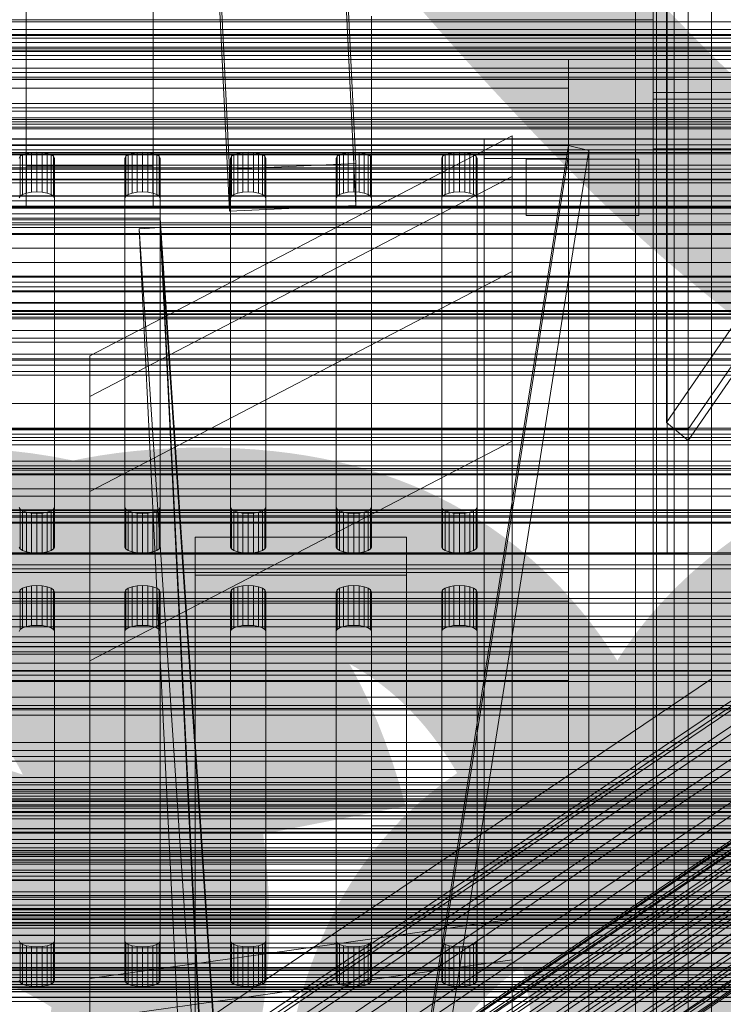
# Model space of a CAD drawing. Header units: millimetres. Extents: x -2233 to 61924, y -68080 to 6847.
# Tile 83 of 256: x 130 to 230, y -35025 to -34886. Entities that reach past the tile are written whole.
import ezdxf

# ---------------------------------------------------------------- set-up
doc = ezdxf.new("R2010")
doc.units = ezdxf.units.MM
for name, color, linetype, lineweight in [('COTAS_O', 1, 'Continuous', 0), ('COTAS_P', 1, 'Continuous', 0), ('frontal_bajante_movil', 7, 'Continuous', 0), ('frontal_briquetadora', 7, 'Continuous', 0), ('frontal_C01', 7, 'Continuous', 0), ('frontal_C02', 7, 'Continuous', 0), ('frontal_C03', 7, 'Continuous', 0), ('frontal_C05', 7, 'Continuous', 0), ('frontal_mezcladora', 7, 'Continuous', 0), ('frontal_mix-C02', 7, 'Continuous', 0), ('frontal_secador', 7, 'Continuous', 0), ('frontal_tolva-C01', 7, 'Continuous', 0)]:
    doc.layers.add(name, color=color, linetype=linetype, lineweight=lineweight)
doc.dimstyles.new('R19_100', dxfattribs={"dimtxt": 250, "dimasz": 150, "dimexe": 150, "dimexo": 80, "dimgap": 100, "dimtad": 1, "dimtih": 1, "dimtoh": 1, "dimdsep": 46, "dimcen": 0.09, "dimadec": 0, "dimazin": 0, "dimtfac": 1, "dimtdec": 4, "dimtofl": 0, "dimtmove": 0, "dimatfit": 3, "dimfxl": 1, "dimtolj": 1, "dimtzin": 0, "dimarcsym": 0})

# ---------------------------------------------------------------- blocks, each defined once
blk = doc.blocks.new('DIM_R27_48')
at = {"layer": 'COTAS_P'}
for p, q in [((-1750, -34600), (-1600, -34555)), ((2600, -34600), (2450, -34555)), ((-1750, -35500), (-1750, -34600)), ((-1750, -34600), (2600, -34600)), ((-1750, -34600), (-1600, -34645)), ((2600, -34600), (2450, -34645)), ((2600, -35500), (2600, -34600))]:
    blk.add_line(p, q, dxfattribs=at)
blk.add_text('4350 P', height=250, dxfattribs=at).set_placement((425, -34500))
blk = doc.blocks.new('DIM_R27_50')
at = {"layer": 'COTAS_P'}
for p, q in [((1705.78, -34504.95), (1551.9, -34475.9)), ((-194.22, -34704.95), (1705.78, -34504.95)), ((1705.78, -34504.95), (1561.32, -34565.4)), ((1800, -35400), (1705.78, -34504.95)), ((-194.22, -34704.95), (-49.75, -34644.49)), ((-100, -35600), (-194.22, -34704.95)), ((-194.22, -34704.95), (-40.33, -34734))]:
    blk.add_line(p, q, dxfattribs=at)
blk.add_text('1910.5 P', height=250, rotation=6.009, dxfattribs=at).set_placement((745.32, -34505.49))
blk = doc.blocks.new('DIM_R27_56')
at = {"layer": 'COTAS_O'}
for p, q in [((-650, -34200), (-500, -34155)), ((650, -34200), (500, -34155)), ((-650, -34900), (-650, -34200)), ((-650, -34200), (650, -34200)), ((-650, -34200), (-500, -34245)), ((650, -34200), (500, -34245)), ((650, -34900), (650, -34200))]:
    blk.add_line(p, q, dxfattribs=at)
blk.add_text('1300 O', height=250, dxfattribs=at).set_placement((0, -34100))
blk = doc.blocks.new('DIM_R27_58')
at = {"layer": 'COTAS_O'}
for p, q in [((-1480, -35300), (-1330, -35255)), ((490, -35300), (340, -35255)), ((-1480, -36000), (-1480, -35300)), ((-1480, -35300), (490, -35300)), ((-1480, -35300), (-1330, -35345)), ((490, -35300), (340, -35345)), ((490, -36000), (490, -35300))]:
    blk.add_line(p, q, dxfattribs=at)
blk.add_text('1970 O', height=250, dxfattribs=at).set_placement((-495, -35200))
blk = doc.blocks.new('DIM_R27_60')
at = {"layer": 'COTAS_O'}
for p, q in [((-1400, -35300), (-1250, -35255)), ((1400, -35300), (1250, -35255)), ((-1400, -36000), (-1400, -35300)), ((-1400, -35300), (1400, -35300)), ((-1400, -35300), (-1250, -35345)), ((1400, -35300), (1250, -35345)), ((1400, -36000), (1400, -35300))]:
    blk.add_line(p, q, dxfattribs=at)
blk.add_text('2800 O', height=250, dxfattribs=at).set_placement((0, -35200))
blk = doc.blocks.new('DIM_R27_61')
at = {"layer": 'COTAS_P'}
for p, q in [((-305, -34680), (395, -34680)), ((395, -34680), (350, -34830)), ((395, -36000), (395, -34680)), ((395, -34680), (440, -34830)), ((395, -36000), (350, -35850)), ((395, -36000), (440, -35850)), ((-305, -36000), (395, -36000))]:
    blk.add_line(p, q, dxfattribs=at)
blk.add_text('1320 P', height=250, rotation=90, dxfattribs=at).set_placement((295, -35340))
blk = doc.blocks.new('DIM_R27_62')
at = {"layer": 'COTAS_P'}
for p, q in [((-305, -35300), (-155, -35255)), ((345, -35300), (195, -35255)), ((-305, -36000), (-305, -35300)), ((-305, -35300), (345, -35300)), ((-305, -35300), (-155, -35345)), ((345, -35300), (195, -35345)), ((345, -36000), (345, -35300))]:
    blk.add_line(p, q, dxfattribs=at)
blk.add_text('650 P', height=250, dxfattribs=at).set_placement((20, -35200))

msp = doc.modelspace()

# ---------------------------------------------------------------- linework, layer by layer
at = {"layer": 'frontal_bajante_movil'}
for p, q in [((220, -34680), (220, -35227.232)), ((223, -35227.232), (223, -34680)), ((223, -34682.819), (223, -35230.051)), ((225, -35355.689), (225, -34808.457)), ((220, -35356.81), (220, -34809.578)), ((223, -34809.578), (223, -35356.81)), ((220, -34810.919), (220, -34885.505)), ((220, -34891.143), (220, -34816.557)), ((223, -34816.557), (223, -34891.143)), ((223, -34893.962), (223, -34819.376)), ((225, -34846.045), (225, -35393.277)), ((220, -34881.262), (220, -34895.821)), ((220, -34903.821), (220, -34881.262)), ((220, -34885.505), (-180, -34885.505)), ((220, -34885.505), (220, -34891.143)), ((220, -35159.121), (220, -34885.505)), ((223, -34891.143), (-183, -34891.143)), ((-180, -34891.143), (220, -34891.143)), ((-168, -34891.143), (208, -34891.143)), ((208, -34891.143), (220, -34891.143)), ((208, -35164.759), (208, -34891.143)), ((208, -34902.42), (208, -34891.143)), ((208, -34891.143), (208, -34895.247)), ((220, -34891.143), (220, -35164.759)), ((220, -34891.143), (220, -34902.42)), ((220, -34891.143), (255, -34891.143)), ((220, -34896.781), (220, -34891.143)), ((223, -34891.143), (223, -34893.962)), ((-183, -34893.962), (223, -34893.962)), ((208, -34895.247), (-168, -34895.247)), ((208, -34895.247), (208, -34906.524)), ((220, -34895.821), (220, -34903.821)), ((220, -34895.821), (260, -34895.821)), ((220, -34896.781), (220, -35170.397)), ((255, -34896.781), (220, -34896.781)), ((208, -34902.42), (-168, -34902.42)), ((196, -34902.42), (208, -34902.42)), ((196, -35176.036), (196, -34902.42)), ((196, -34905.239), (196, -34902.42)), ((208, -34902.42), (208, -35176.036)), ((220, -34902.42), (208, -34902.42)), ((208, -34906.524), (208, -34902.42)), ((208, -34902.42), (208, -34905.239)), ((220, -35176.036), (220, -34902.42)), ((-168, -34903.359), (208, -34903.359)), ((120, -35460), (208, -34903.359)), ((210.897, -34904.091), (122.897, -35460.731)), ((208, -34903.359), (208, -35176.975)), ((208, -34903.359), (210.897, -34904.091)), ((208, -34904.675), (208, -34903.359)), ((210.897, -35177.707), (210.897, -34904.091)), ((220, -34903.821), (260, -34903.821)), ((220, -35775), (220, -34903.821)), ((208, -34904.675), (-168, -34904.675)), ((120, -35461.315), (208, -34904.675)), ((130, -34905.171), (130.122, -34904.907)), ((130.122, -34904.907), (130.477, -34904.669)), ((130.122, -34910.545), (130.122, -34904.907)), ((130.477, -34904.669), (131.031, -34904.479)), ((130.477, -34910.307), (130.477, -34904.669)), ((131.031, -34904.479), (131.727, -34904.358)), ((131.031, -34910.118), (131.031, -34904.479)), ((131.727, -34904.358), (132.5, -34904.316)), ((131.727, -34909.996), (131.727, -34904.358)), ((132.5, -34904.316), (133.273, -34904.358)), ((132.5, -34909.954), (132.5, -34904.316)), ((133.273, -34904.358), (133.969, -34904.479)), ((133.273, -34909.996), (133.273, -34904.358)), ((133.969, -34904.479), (134.523, -34904.669)), ((133.969, -34910.118), (133.969, -34904.479)), ((134.523, -34904.669), (134.878, -34904.907)), ((134.523, -34910.307), (134.523, -34904.669)), ((134.878, -34904.907), (135, -34905.171)), ((134.878, -34910.545), (134.878, -34904.907)), ((135, -34905.171), (135, -34954.764)), ((135, -34910.809), (135, -34905.171)), ((145, -34905.171), (145.122, -34904.907)), ((145, -34954.764), (145, -34905.171)), ((145, -34905.171), (145, -34910.809)), ((145.122, -34904.907), (145.477, -34904.669)), ((145.122, -34910.545), (145.122, -34904.907)), ((145.477, -34904.669), (146.031, -34904.479)), ((145.477, -34910.307), (145.477, -34904.669)), ((146.031, -34904.479), (146.727, -34904.358)), ((146.031, -34910.118), (146.031, -34904.479)), ((146.727, -34904.358), (147.5, -34904.316)), ((146.727, -34909.996), (146.727, -34904.358)), ((147.5, -34904.316), (148.273, -34904.358)), ((147.5, -34909.954), (147.5, -34904.316)), ((148.273, -34904.358), (148.969, -34904.479)), ((148.273, -34909.996), (148.273, -34904.358)), ((148.969, -34904.479), (149.523, -34904.669)), ((148.969, -34910.118), (148.969, -34904.479)), ((149.523, -34904.669), (149.878, -34904.907)), ((149.523, -34910.307), (149.523, -34904.669)), ((149.878, -34904.907), (150, -34905.171)), ((149.878, -34910.545), (149.878, -34904.907)), ((150, -34905.171), (150, -34954.764)), ((150, -34910.809), (150, -34905.171)), ((160, -34905.171), (160.122, -34904.907)), ((160, -34954.764), (160, -34905.171)), ((160, -34905.171), (160, -34910.809)), ((160.122, -34904.907), (160.477, -34904.669)), ((160.122, -34910.545), (160.122, -34904.907)), ((160.477, -34904.669), (161.031, -34904.479)), ((160.477, -34910.307), (160.477, -34904.669)), ((161.031, -34904.479), (161.727, -34904.358)), ((161.031, -34910.118), (161.031, -34904.479)), ((161.727, -34904.358), (162.5, -34904.316)), ((161.727, -34909.996), (161.727, -34904.358)), ((162.5, -34904.316), (163.273, -34904.358)), ((162.5, -34909.954), (162.5, -34904.316)), ((163.273, -34904.358), (163.969, -34904.479)), ((163.273, -34909.996), (163.273, -34904.358)), ((163.969, -34904.479), (164.523, -34904.669)), ((163.969, -34910.118), (163.969, -34904.479)), ((164.523, -34904.669), (164.878, -34904.907)), ((164.523, -34910.307), (164.523, -34904.669)), ((164.878, -34904.907), (165, -34905.171)), ((164.878, -34910.545), (164.878, -34904.907)), ((165, -34905.171), (165, -34954.764)), ((165, -34910.809), (165, -34905.171)), ((175, -34905.171), (175.122, -34904.907)), ((175, -34954.764), (175, -34905.171)), ((175, -34905.171), (175, -34910.809)), ((175.122, -34904.907), (175.477, -34904.669)), ((175.122, -34910.545), (175.122, -34904.907)), ((175.477, -34904.669), (176.031, -34904.479)), ((175.477, -34910.307), (175.477, -34904.669)), ((176.031, -34904.479), (176.727, -34904.358)), ((176.031, -34910.118), (176.031, -34904.479)), ((176.727, -34904.358), (177.5, -34904.316)), ((176.727, -34909.996), (176.727, -34904.358)), ((177.5, -34904.316), (178.273, -34904.358)), ((177.5, -34909.954), (177.5, -34904.316)), ((178.273, -34904.358), (178.969, -34904.479)), ((178.273, -34909.996), (178.273, -34904.358)), ((178.969, -34904.479), (179.523, -34904.669)), ((178.969, -34910.118), (178.969, -34904.479)), ((179.523, -34904.669), (179.878, -34904.907)), ((179.523, -34910.307), (179.523, -34904.669)), ((179.878, -34904.907), (180, -34905.171)), ((179.878, -34910.545), (179.878, -34904.907)), ((180, -34905.171), (180, -34954.764)), ((180, -34910.809), (180, -34905.171)), ((190, -34905.171), (190.122, -34904.907)), ((190, -34954.764), (190, -34905.171)), ((190, -34905.171), (190, -34910.809)), ((190.122, -34904.907), (190.477, -34904.669)), ((190.122, -34910.545), (190.122, -34904.907)), ((190.477, -34904.669), (191.031, -34904.479)), ((190.477, -34910.307), (190.477, -34904.669)), ((191.031, -34904.479), (191.727, -34904.358)), ((191.031, -34910.118), (191.031, -34904.479)), ((191.727, -34904.358), (192.5, -34904.316)), ((191.727, -34909.996), (191.727, -34904.358)), ((192.5, -34904.316), (193.273, -34904.358)), ((192.5, -34909.954), (192.5, -34904.316)), ((193.273, -34904.358), (193.969, -34904.479)), ((193.273, -34909.996), (193.273, -34904.358)), ((193.969, -34904.479), (194.523, -34904.669)), ((193.969, -34910.118), (193.969, -34904.479)), ((194.523, -34904.669), (194.878, -34904.907)), ((194.523, -34910.307), (194.523, -34904.669)), ((194.878, -34904.907), (195, -34905.171)), ((194.878, -34910.545), (194.878, -34904.907)), ((195, -34905.171), (195, -34954.764)), ((195, -34910.809), (195, -34905.171)), ((196, -34905.239), (196, -35178.855)), ((208, -34905.239), (196, -34905.239)), ((202, -34905.332), (218, -34905.332)), ((202, -34905.332), (202, -34913.332)), ((208, -35178.855), (208, -34905.239)), ((218, -34905.332), (218, -34913.332)), ((-168, -34906.524), (208, -34906.524)), ((130.122, -34910.545), (130, -34910.809)), ((130.477, -34910.307), (130.122, -34910.545)), ((131.031, -34910.118), (130.477, -34910.307)), ((131.727, -34909.996), (131.031, -34910.118)), ((132.5, -34909.954), (131.727, -34909.996)), ((133.273, -34909.996), (132.5, -34909.954)), ((133.969, -34910.118), (133.273, -34909.996)), ((134.523, -34910.307), (133.969, -34910.118)), ((134.878, -34910.545), (134.523, -34910.307)), ((135, -34910.809), (134.878, -34910.545)), ((135, -34960.402), (135, -34910.809)), ((145.122, -34910.545), (145, -34910.809)), ((145, -34910.809), (145, -34960.402)), ((145.477, -34910.307), (145.122, -34910.545)), ((146.031, -34910.118), (145.477, -34910.307)), ((146.727, -34909.996), (146.031, -34910.118)), ((147.5, -34909.954), (146.727, -34909.996)), ((148.273, -34909.996), (147.5, -34909.954)), ((148.969, -34910.118), (148.273, -34909.996)), ((149.523, -34910.307), (148.969, -34910.118)), ((149.878, -34910.545), (149.523, -34910.307)), ((150, -34910.809), (149.878, -34910.545)), ((150, -34960.402), (150, -34910.809)), ((160.122, -34910.545), (160, -34910.809)), ((160, -34910.809), (160, -34960.402)), ((160.477, -34910.307), (160.122, -34910.545)), ((161.031, -34910.118), (160.477, -34910.307)), ((161.727, -34909.996), (161.031, -34910.118)), ((162.5, -34909.954), (161.727, -34909.996)), ((163.273, -34909.996), (162.5, -34909.954)), ((163.969, -34910.118), (163.273, -34909.996)), ((164.523, -34910.307), (163.969, -34910.118)), ((164.878, -34910.545), (164.523, -34910.307)), ((165, -34910.809), (164.878, -34910.545)), ((165, -34960.402), (165, -34910.809)), ((175.122, -34910.545), (175, -34910.809)), ((175, -34910.809), (175, -34960.402)), ((175.477, -34910.307), (175.122, -34910.545)), ((176.031, -34910.118), (175.477, -34910.307)), ((176.727, -34909.996), (176.031, -34910.118)), ((177.5, -34909.954), (176.727, -34909.996)), ((178.273, -34909.996), (177.5, -34909.954)), ((178.969, -34910.118), (178.273, -34909.996)), ((179.523, -34910.307), (178.969, -34910.118)), ((179.878, -34910.545), (179.523, -34910.307)), ((180, -34910.809), (179.878, -34910.545)), ((180, -34960.402), (180, -34910.809)), ((190.122, -34910.545), (190, -34910.809)), ((190, -34910.809), (190, -34960.402)), ((190.477, -34910.307), (190.122, -34910.545)), ((191.031, -34910.118), (190.477, -34910.307)), ((191.727, -34909.996), (191.031, -34910.118)), ((192.5, -34909.954), (191.727, -34909.996)), ((193.273, -34909.996), (192.5, -34909.954)), ((193.969, -34910.118), (193.273, -34909.996)), ((194.523, -34910.307), (193.969, -34910.118)), ((194.878, -34910.545), (194.523, -34910.307)), ((195, -34910.809), (194.878, -34910.545)), ((195, -34960.402), (195, -34910.809)), ((202, -34913.332), (218, -34913.332)), ((130.122, -34955.028), (130, -34954.764)), ((130.477, -34955.267), (130.122, -34955.028)), ((130.122, -34960.666), (130.122, -34955.028)), ((131.031, -34955.456), (130.477, -34955.267)), ((130.477, -34960.905), (130.477, -34955.267)), ((131.727, -34955.577), (131.031, -34955.456)), ((131.031, -34961.094), (131.031, -34955.456)), ((132.5, -34955.619), (131.727, -34955.577)), ((131.727, -34961.215), (131.727, -34955.577)), ((133.273, -34955.577), (132.5, -34955.619)), ((132.5, -34961.257), (132.5, -34955.619)), ((133.969, -34955.456), (133.273, -34955.577)), ((133.273, -34961.215), (133.273, -34955.577)), ((134.523, -34955.267), (133.969, -34955.456)), ((133.969, -34961.094), (133.969, -34955.456)), ((134.878, -34955.028), (134.523, -34955.267)), ((134.523, -34960.905), (134.523, -34955.267)), ((135, -34954.764), (134.878, -34955.028)), ((134.878, -34960.666), (134.878, -34955.028)), ((135, -34960.402), (135, -34954.764)), ((145.122, -34955.028), (145, -34954.764)), ((145, -34960.402), (145, -34954.764)), ((145.477, -34955.267), (145.122, -34955.028)), ((145.122, -34960.666), (145.122, -34955.028)), ((146.031, -34955.456), (145.477, -34955.267)), ((145.477, -34960.905), (145.477, -34955.267)), ((146.727, -34955.577), (146.031, -34955.456)), ((146.031, -34961.094), (146.031, -34955.456)), ((147.5, -34955.619), (146.727, -34955.577)), ((146.727, -34961.215), (146.727, -34955.577)), ((148.273, -34955.577), (147.5, -34955.619)), ((147.5, -34961.257), (147.5, -34955.619)), ((148.969, -34955.456), (148.273, -34955.577)), ((148.273, -34961.215), (148.273, -34955.577)), ((149.523, -34955.267), (148.969, -34955.456)), ((148.969, -34961.094), (148.969, -34955.456)), ((149.878, -34955.028), (149.523, -34955.267)), ((149.523, -34960.905), (149.523, -34955.267)), ((150, -34954.764), (149.878, -34955.028)), ((149.878, -34960.666), (149.878, -34955.028)), ((150, -34960.402), (150, -34954.764)), ((160.122, -34955.028), (160, -34954.764)), ((160, -34960.402), (160, -34954.764)), ((160.477, -34955.267), (160.122, -34955.028)), ((160.122, -34960.666), (160.122, -34955.028)), ((161.031, -34955.456), (160.477, -34955.267)), ((160.477, -34960.905), (160.477, -34955.267)), ((161.727, -34955.577), (161.031, -34955.456)), ((161.031, -34961.094), (161.031, -34955.456)), ((162.5, -34955.619), (161.727, -34955.577)), ((161.727, -34961.215), (161.727, -34955.577)), ((163.273, -34955.577), (162.5, -34955.619)), ((162.5, -34961.257), (162.5, -34955.619)), ((163.969, -34955.456), (163.273, -34955.577)), ((163.273, -34961.215), (163.273, -34955.577)), ((164.523, -34955.267), (163.969, -34955.456)), ((163.969, -34961.094), (163.969, -34955.456)), ((164.878, -34955.028), (164.523, -34955.267)), ((164.523, -34960.905), (164.523, -34955.267)), ((165, -34954.764), (164.878, -34955.028)), ((164.878, -34960.666), (164.878, -34955.028)), ((165, -34960.402), (165, -34954.764)), ((175.122, -34955.028), (175, -34954.764)), ((175, -34960.402), (175, -34954.764)), ((175.477, -34955.267), (175.122, -34955.028)), ((175.122, -34960.666), (175.122, -34955.028)), ((176.031, -34955.456), (175.477, -34955.267)), ((175.477, -34960.905), (175.477, -34955.267)), ((176.727, -34955.577), (176.031, -34955.456)), ((176.031, -34961.094), (176.031, -34955.456)), ((177.5, -34955.619), (176.727, -34955.577)), ((176.727, -34961.215), (176.727, -34955.577)), ((178.273, -34955.577), (177.5, -34955.619)), ((177.5, -34961.257), (177.5, -34955.619)), ((178.969, -34955.456), (178.273, -34955.577)), ((178.273, -34961.215), (178.273, -34955.577)), ((179.523, -34955.267), (178.969, -34955.456)), ((178.969, -34961.094), (178.969, -34955.456)), ((179.878, -34955.028), (179.523, -34955.267)), ((179.523, -34960.905), (179.523, -34955.267)), ((180, -34954.764), (179.878, -34955.028)), ((179.878, -34960.666), (179.878, -34955.028)), ((180, -34960.402), (180, -34954.764)), ((190.122, -34955.028), (190, -34954.764)), ((190, -34960.402), (190, -34954.764)), ((190.477, -34955.267), (190.122, -34955.028)), ((190.122, -34960.666), (190.122, -34955.028)), ((191.031, -34955.456), (190.477, -34955.267)), ((190.477, -34960.905), (190.477, -34955.267)), ((191.727, -34955.577), (191.031, -34955.456)), ((191.031, -34961.094), (191.031, -34955.456)), ((192.5, -34955.619), (191.727, -34955.577)), ((191.727, -34961.215), (191.727, -34955.577)), ((193.273, -34955.577), (192.5, -34955.619)), ((192.5, -34961.257), (192.5, -34955.619)), ((193.969, -34955.456), (193.273, -34955.577)), ((193.273, -34961.215), (193.273, -34955.577)), ((194.523, -34955.267), (193.969, -34955.456)), ((193.969, -34961.094), (193.969, -34955.456)), ((194.878, -34955.028), (194.523, -34955.267)), ((194.523, -34960.905), (194.523, -34955.267)), ((195, -34954.764), (194.878, -34955.028)), ((194.878, -34960.666), (194.878, -34955.028)), ((195, -34960.402), (195, -34954.764)), ((130, -34960.402), (130.122, -34960.666)), ((130.122, -34960.666), (130.477, -34960.905)), ((130.477, -34960.905), (131.031, -34961.094)), ((131.031, -34961.094), (131.727, -34961.215)), ((131.727, -34961.215), (132.5, -34961.257)), ((132.5, -34961.257), (133.273, -34961.215)), ((133.273, -34961.215), (133.969, -34961.094)), ((133.969, -34961.094), (134.523, -34960.905)), ((134.523, -34960.905), (134.878, -34960.666)), ((134.878, -34960.666), (135, -34960.402)), ((145, -34960.402), (145.122, -34960.666)), ((145.122, -34960.666), (145.477, -34960.905)), ((145.477, -34960.905), (146.031, -34961.094)), ((146.031, -34961.094), (146.727, -34961.215)), ((146.727, -34961.215), (147.5, -34961.257)), ((147.5, -34961.257), (148.273, -34961.215)), ((148.273, -34961.215), (148.969, -34961.094)), ((148.969, -34961.094), (149.523, -34960.905)), ((149.523, -34960.905), (149.878, -34960.666)), ((149.878, -34960.666), (150, -34960.402)), ((160, -34960.402), (160.122, -34960.666)), ((160.122, -34960.666), (160.477, -34960.905)), ((160.477, -34960.905), (161.031, -34961.094)), ((161.031, -34961.094), (161.727, -34961.215)), ((161.727, -34961.215), (162.5, -34961.257)), ((162.5, -34961.257), (163.273, -34961.215)), ((163.273, -34961.215), (163.969, -34961.094)), ((163.969, -34961.094), (164.523, -34960.905)), ((164.523, -34960.905), (164.878, -34960.666)), ((164.878, -34960.666), (165, -34960.402)), ((175, -34960.402), (175.122, -34960.666)), ((175.122, -34960.666), (175.477, -34960.905)), ((175.477, -34960.905), (176.031, -34961.094)), ((176.031, -34961.094), (176.727, -34961.215)), ((176.727, -34961.215), (177.5, -34961.257)), ((177.5, -34961.257), (178.273, -34961.215)), ((178.273, -34961.215), (178.969, -34961.094)), ((178.969, -34961.094), (179.523, -34960.905)), ((179.523, -34960.905), (179.878, -34960.666)), ((179.878, -34960.666), (180, -34960.402)), ((190, -34960.402), (190.122, -34960.666)), ((190.122, -34960.666), (190.477, -34960.905)), ((190.477, -34960.905), (191.031, -34961.094)), ((191.031, -34961.094), (191.727, -34961.215)), ((191.727, -34961.215), (192.5, -34961.257)), ((192.5, -34961.257), (193.273, -34961.215)), ((193.273, -34961.215), (193.969, -34961.094)), ((193.969, -34961.094), (194.523, -34960.905)), ((194.523, -34960.905), (194.878, -34960.666)), ((194.878, -34960.666), (195, -34960.402)), ((-168, -34963.993), (208, -34963.993)), ((208, -34963.993), (208, -34968.098)), ((208, -34963.993), (208, -34975.27)), ((130, -34966.735), (130.122, -34966.471)), ((130.122, -34966.471), (130.477, -34966.232)), ((130.122, -34972.109), (130.122, -34966.471)), ((130.477, -34966.232), (131.031, -34966.043)), ((130.477, -34971.87), (130.477, -34966.232)), ((131.031, -34966.043), (131.727, -34965.922)), ((131.031, -34971.681), (131.031, -34966.043)), ((131.727, -34965.922), (132.5, -34965.88)), ((131.727, -34971.56), (131.727, -34965.922)), ((132.5, -34965.88), (133.273, -34965.922)), ((132.5, -34971.518), (132.5, -34965.88)), ((133.273, -34965.922), (133.969, -34966.043)), ((133.273, -34971.56), (133.273, -34965.922)), ((133.969, -34966.043), (134.523, -34966.232)), ((133.969, -34971.681), (133.969, -34966.043)), ((134.523, -34966.232), (134.878, -34966.471)), ((134.523, -34971.87), (134.523, -34966.232)), ((134.878, -34966.471), (135, -34966.735)), ((134.878, -34972.109), (134.878, -34966.471)), ((135, -34966.735), (135, -35016.328)), ((135, -34972.373), (135, -34966.735)), ((145, -34966.735), (145.122, -34966.471)), ((145, -35016.328), (145, -34966.735)), ((145, -34966.735), (145, -34972.373)), ((145.122, -34966.471), (145.477, -34966.232)), ((145.122, -34972.109), (145.122, -34966.471)), ((145.477, -34966.232), (146.031, -34966.043)), ((145.477, -34971.87), (145.477, -34966.232)), ((146.031, -34966.043), (146.727, -34965.922)), ((146.031, -34971.681), (146.031, -34966.043)), ((146.727, -34965.922), (147.5, -34965.88)), ((146.727, -34971.56), (146.727, -34965.922)), ((147.5, -34965.88), (148.273, -34965.922)), ((147.5, -34971.518), (147.5, -34965.88)), ((148.273, -34965.922), (148.969, -34966.043)), ((148.273, -34971.56), (148.273, -34965.922)), ((148.969, -34966.043), (149.523, -34966.232)), ((148.969, -34971.681), (148.969, -34966.043)), ((149.523, -34966.232), (149.878, -34966.471)), ((149.523, -34971.87), (149.523, -34966.232)), ((149.878, -34966.471), (150, -34966.735)), ((149.878, -34972.109), (149.878, -34966.471)), ((150, -34966.735), (150, -35016.328)), ((150, -34972.373), (150, -34966.735)), ((160, -34966.735), (160.122, -34966.471)), ((160, -35016.328), (160, -34966.735)), ((160, -34966.735), (160, -34972.373)), ((160.122, -34966.471), (160.477, -34966.232)), ((160.122, -34972.109), (160.122, -34966.471)), ((160.477, -34966.232), (161.031, -34966.043)), ((160.477, -34971.87), (160.477, -34966.232)), ((161.031, -34966.043), (161.727, -34965.922)), ((161.031, -34971.681), (161.031, -34966.043)), ((161.727, -34965.922), (162.5, -34965.88)), ((161.727, -34971.56), (161.727, -34965.922)), ((162.5, -34965.88), (163.273, -34965.922)), ((162.5, -34971.518), (162.5, -34965.88)), ((163.273, -34965.922), (163.969, -34966.043)), ((163.273, -34971.56), (163.273, -34965.922)), ((163.969, -34966.043), (164.523, -34966.232)), ((163.969, -34971.681), (163.969, -34966.043)), ((164.523, -34966.232), (164.878, -34966.471)), ((164.523, -34971.87), (164.523, -34966.232)), ((164.878, -34966.471), (165, -34966.735)), ((164.878, -34972.109), (164.878, -34966.471)), ((165, -34966.735), (165, -35016.328)), ((165, -34972.373), (165, -34966.735)), ((175, -34966.735), (175.122, -34966.471)), ((175, -35016.328), (175, -34966.735)), ((175, -34966.735), (175, -34972.373)), ((175.122, -34966.471), (175.477, -34966.232)), ((175.122, -34972.109), (175.122, -34966.471)), ((175.477, -34966.232), (176.031, -34966.043)), ((175.477, -34971.87), (175.477, -34966.232)), ((176.031, -34966.043), (176.727, -34965.922)), ((176.031, -34971.681), (176.031, -34966.043)), ((176.727, -34965.922), (177.5, -34965.88)), ((176.727, -34971.56), (176.727, -34965.922)), ((177.5, -34965.88), (178.273, -34965.922)), ((177.5, -34971.518), (177.5, -34965.88)), ((178.273, -34965.922), (178.969, -34966.043)), ((178.273, -34971.56), (178.273, -34965.922)), ((178.969, -34966.043), (179.523, -34966.232)), ((178.969, -34971.681), (178.969, -34966.043)), ((179.523, -34966.232), (179.878, -34966.471)), ((179.523, -34971.87), (179.523, -34966.232)), ((179.878, -34966.471), (180, -34966.735)), ((179.878, -34972.109), (179.878, -34966.471)), ((180, -34966.735), (180, -35016.328)), ((180, -34972.373), (180, -34966.735)), ((190, -34966.735), (190.122, -34966.471)), ((190, -35016.328), (190, -34966.735)), ((190, -34966.735), (190, -34972.373)), ((190.122, -34966.471), (190.477, -34966.232)), ((190.122, -34972.109), (190.122, -34966.471)), ((190.477, -34966.232), (191.031, -34966.043)), ((190.477, -34971.87), (190.477, -34966.232)), ((191.031, -34966.043), (191.727, -34965.922)), ((191.031, -34971.681), (191.031, -34966.043)), ((191.727, -34965.922), (192.5, -34965.88)), ((191.727, -34971.56), (191.727, -34965.922)), ((192.5, -34965.88), (193.273, -34965.922)), ((192.5, -34971.518), (192.5, -34965.88)), ((193.273, -34965.922), (193.969, -34966.043)), ((193.273, -34971.56), (193.273, -34965.922)), ((193.969, -34966.043), (194.523, -34966.232)), ((193.969, -34971.681), (193.969, -34966.043)), ((194.523, -34966.232), (194.878, -34966.471)), ((194.523, -34971.87), (194.523, -34966.232)), ((194.878, -34966.471), (195, -34966.735)), ((194.878, -34972.109), (194.878, -34966.471)), ((195, -34966.735), (195, -35016.328)), ((195, -34972.373), (195, -34966.735)), ((208, -34968.098), (-168, -34968.098)), ((208, -34968.098), (208, -34979.374)), ((130.122, -34972.109), (130, -34972.373)), ((130.477, -34971.87), (130.122, -34972.109)), ((131.031, -34971.681), (130.477, -34971.87)), ((131.727, -34971.56), (131.031, -34971.681)), ((132.5, -34971.518), (131.727, -34971.56)), ((133.273, -34971.56), (132.5, -34971.518)), ((133.969, -34971.681), (133.273, -34971.56)), ((134.523, -34971.87), (133.969, -34971.681)), ((134.878, -34972.109), (134.523, -34971.87)), ((135, -34972.373), (134.878, -34972.109)), ((135, -35021.966), (135, -34972.373)), ((145.122, -34972.109), (145, -34972.373)), ((145, -34972.373), (145, -35021.966)), ((145.477, -34971.87), (145.122, -34972.109)), ((146.031, -34971.681), (145.477, -34971.87)), ((146.727, -34971.56), (146.031, -34971.681)), ((147.5, -34971.518), (146.727, -34971.56)), ((148.273, -34971.56), (147.5, -34971.518)), ((148.969, -34971.681), (148.273, -34971.56)), ((149.523, -34971.87), (148.969, -34971.681)), ((149.878, -34972.109), (149.523, -34971.87)), ((150, -34972.373), (149.878, -34972.109)), ((150, -35021.966), (150, -34972.373)), ((160.122, -34972.109), (160, -34972.373)), ((160, -34972.373), (160, -35021.966)), ((160.477, -34971.87), (160.122, -34972.109)), ((161.031, -34971.681), (160.477, -34971.87)), ((161.727, -34971.56), (161.031, -34971.681)), ((162.5, -34971.518), (161.727, -34971.56)), ((163.273, -34971.56), (162.5, -34971.518)), ((163.969, -34971.681), (163.273, -34971.56)), ((164.523, -34971.87), (163.969, -34971.681)), ((164.878, -34972.109), (164.523, -34971.87)), ((165, -34972.373), (164.878, -34972.109)), ((165, -35021.966), (165, -34972.373)), ((175.122, -34972.109), (175, -34972.373)), ((175, -34972.373), (175, -35021.966)), ((175.477, -34971.87), (175.122, -34972.109)), ((176.031, -34971.681), (175.477, -34971.87)), ((176.727, -34971.56), (176.031, -34971.681)), ((177.5, -34971.518), (176.727, -34971.56)), ((178.273, -34971.56), (177.5, -34971.518)), ((178.969, -34971.681), (178.273, -34971.56)), ((179.523, -34971.87), (178.969, -34971.681)), ((179.878, -34972.109), (179.523, -34971.87)), ((180, -34972.373), (179.878, -34972.109)), ((180, -35021.966), (180, -34972.373)), ((190.122, -34972.109), (190, -34972.373)), ((190, -34972.373), (190, -35021.966)), ((190.477, -34971.87), (190.122, -34972.109)), ((191.031, -34971.681), (190.477, -34971.87)), ((191.727, -34971.56), (191.031, -34971.681)), ((192.5, -34971.518), (191.727, -34971.56)), ((193.273, -34971.56), (192.5, -34971.518)), ((193.969, -34971.681), (193.273, -34971.56)), ((194.523, -34971.87), (193.969, -34971.681)), ((194.878, -34972.109), (194.523, -34971.87)), ((195, -34972.373), (194.878, -34972.109)), ((195, -35021.966), (195, -34972.373)), ((208, -34975.27), (-168, -34975.27)), ((208, -34979.374), (208, -34975.27)), ((-168, -34979.374), (208, -34979.374)), ((180, -34992), (290, -34992)), ((180, -35000), (180, -34992)), ((180, -35000), (290, -35000)), ((130.122, -35016.592), (130, -35016.328)), ((130.477, -35016.83), (130.122, -35016.592)), ((130.122, -35022.23), (130.122, -35016.592)), ((131.031, -35017.019), (130.477, -35016.83)), ((130.477, -35022.468), (130.477, -35016.83)), ((131.727, -35017.141), (131.031, -35017.019)), ((131.031, -35022.658), (131.031, -35017.019)), ((132.5, -35017.183), (131.727, -35017.141)), ((131.727, -35022.779), (131.727, -35017.141)), ((133.273, -35017.141), (132.5, -35017.183)), ((132.5, -35022.821), (132.5, -35017.183)), ((133.969, -35017.019), (133.273, -35017.141)), ((133.273, -35022.779), (133.273, -35017.141)), ((134.523, -35016.83), (133.969, -35017.019)), ((133.969, -35022.658), (133.969, -35017.019)), ((134.878, -35016.592), (134.523, -35016.83)), ((134.523, -35022.468), (134.523, -35016.83)), ((135, -35016.328), (134.878, -35016.592)), ((134.878, -35022.23), (134.878, -35016.592)), ((135, -35021.966), (135, -35016.328)), ((145.122, -35016.592), (145, -35016.328)), ((145, -35021.966), (145, -35016.328)), ((145.477, -35016.83), (145.122, -35016.592)), ((145.122, -35022.23), (145.122, -35016.592)), ((146.031, -35017.019), (145.477, -35016.83)), ((145.477, -35022.468), (145.477, -35016.83)), ((146.727, -35017.141), (146.031, -35017.019)), ((146.031, -35022.658), (146.031, -35017.019)), ((147.5, -35017.183), (146.727, -35017.141)), ((146.727, -35022.779), (146.727, -35017.141)), ((148.273, -35017.141), (147.5, -35017.183)), ((147.5, -35022.821), (147.5, -35017.183)), ((148.969, -35017.019), (148.273, -35017.141)), ((148.273, -35022.779), (148.273, -35017.141)), ((149.523, -35016.83), (148.969, -35017.019)), ((148.969, -35022.658), (148.969, -35017.019)), ((149.878, -35016.592), (149.523, -35016.83)), ((149.523, -35022.468), (149.523, -35016.83)), ((150, -35016.328), (149.878, -35016.592)), ((149.878, -35022.23), (149.878, -35016.592)), ((150, -35021.966), (150, -35016.328)), ((160.122, -35016.592), (160, -35016.328)), ((160, -35021.966), (160, -35016.328)), ((160.477, -35016.83), (160.122, -35016.592)), ((160.122, -35022.23), (160.122, -35016.592)), ((161.031, -35017.019), (160.477, -35016.83)), ((160.477, -35022.468), (160.477, -35016.83)), ((161.727, -35017.141), (161.031, -35017.019)), ((161.031, -35022.658), (161.031, -35017.019)), ((162.5, -35017.183), (161.727, -35017.141)), ((161.727, -35022.779), (161.727, -35017.141)), ((163.273, -35017.141), (162.5, -35017.183)), ((162.5, -35022.821), (162.5, -35017.183)), ((163.969, -35017.019), (163.273, -35017.141)), ((163.273, -35022.779), (163.273, -35017.141)), ((164.523, -35016.83), (163.969, -35017.019)), ((163.969, -35022.658), (163.969, -35017.019)), ((164.878, -35016.592), (164.523, -35016.83)), ((164.523, -35022.468), (164.523, -35016.83)), ((165, -35016.328), (164.878, -35016.592)), ((164.878, -35022.23), (164.878, -35016.592)), ((165, -35021.966), (165, -35016.328)), ((175.122, -35016.592), (175, -35016.328)), ((175, -35021.966), (175, -35016.328)), ((175.477, -35016.83), (175.122, -35016.592)), ((175.122, -35022.23), (175.122, -35016.592)), ((176.031, -35017.019), (175.477, -35016.83)), ((175.477, -35022.468), (175.477, -35016.83)), ((176.727, -35017.141), (176.031, -35017.019)), ((176.031, -35022.658), (176.031, -35017.019)), ((177.5, -35017.183), (176.727, -35017.141)), ((176.727, -35022.779), (176.727, -35017.141)), ((178.273, -35017.141), (177.5, -35017.183)), ((177.5, -35022.821), (177.5, -35017.183)), ((178.969, -35017.019), (178.273, -35017.141)), ((178.273, -35022.779), (178.273, -35017.141)), ((179.523, -35016.83), (178.969, -35017.019)), ((178.969, -35022.658), (178.969, -35017.019)), ((179.878, -35016.592), (179.523, -35016.83)), ((179.523, -35022.468), (179.523, -35016.83)), ((180, -35016.328), (179.878, -35016.592)), ((179.878, -35022.23), (179.878, -35016.592)), ((180, -35021.966), (180, -35016.328)), ((190.122, -35016.592), (190, -35016.328)), ((190, -35021.966), (190, -35016.328)), ((190.477, -35016.83), (190.122, -35016.592)), ((190.122, -35022.23), (190.122, -35016.592)), ((191.031, -35017.019), (190.477, -35016.83)), ((190.477, -35022.468), (190.477, -35016.83)), ((191.727, -35017.141), (191.031, -35017.019)), ((191.031, -35022.658), (191.031, -35017.019)), ((192.5, -35017.183), (191.727, -35017.141)), ((191.727, -35022.779), (191.727, -35017.141)), ((193.273, -35017.141), (192.5, -35017.183)), ((192.5, -35022.821), (192.5, -35017.183)), ((193.969, -35017.019), (193.273, -35017.141)), ((193.273, -35022.779), (193.273, -35017.141)), ((194.523, -35016.83), (193.969, -35017.019)), ((193.969, -35022.658), (193.969, -35017.019)), ((194.878, -35016.592), (194.523, -35016.83)), ((194.523, -35022.468), (194.523, -35016.83)), ((195, -35016.328), (194.878, -35016.592)), ((194.878, -35022.23), (194.878, -35016.592)), ((195, -35021.966), (195, -35016.328)), ((130, -35021.966), (130.122, -35022.23)), ((130.122, -35022.23), (130.477, -35022.468)), ((130.477, -35022.468), (131.031, -35022.658)), ((131.031, -35022.658), (131.727, -35022.779)), ((131.727, -35022.779), (132.5, -35022.821)), ((132.5, -35022.821), (133.273, -35022.779)), ((133.273, -35022.779), (133.969, -35022.658)), ((133.969, -35022.658), (134.523, -35022.468)), ((134.523, -35022.468), (134.878, -35022.23)), ((134.878, -35022.23), (135, -35021.966)), ((145, -35021.966), (145.122, -35022.23)), ((145.122, -35022.23), (145.477, -35022.468)), ((145.477, -35022.468), (146.031, -35022.658)), ((146.031, -35022.658), (146.727, -35022.779)), ((146.727, -35022.779), (147.5, -35022.821)), ((147.5, -35022.821), (148.273, -35022.779)), ((148.273, -35022.779), (148.969, -35022.658)), ((148.969, -35022.658), (149.523, -35022.468)), ((149.523, -35022.468), (149.878, -35022.23)), ((149.878, -35022.23), (150, -35021.966)), ((160, -35021.966), (160.122, -35022.23)), ((160.122, -35022.23), (160.477, -35022.468)), ((160.477, -35022.468), (161.031, -35022.658)), ((161.031, -35022.658), (161.727, -35022.779)), ((161.727, -35022.779), (162.5, -35022.821)), ((162.5, -35022.821), (163.273, -35022.779)), ((163.273, -35022.779), (163.969, -35022.658)), ((163.969, -35022.658), (164.523, -35022.468)), ((164.523, -35022.468), (164.878, -35022.23)), ((164.878, -35022.23), (165, -35021.966)), ((175, -35021.966), (175.122, -35022.23)), ((175.122, -35022.23), (175.477, -35022.468)), ((175.477, -35022.468), (176.031, -35022.658)), ((176.031, -35022.658), (176.727, -35022.779)), ((176.727, -35022.779), (177.5, -35022.821)), ((177.5, -35022.821), (178.273, -35022.779)), ((178.273, -35022.779), (178.969, -35022.658)), ((178.969, -35022.658), (179.523, -35022.468)), ((179.523, -35022.468), (179.878, -35022.23)), ((179.878, -35022.23), (180, -35021.966)), ((190, -35021.966), (190.122, -35022.23)), ((190.122, -35022.23), (190.477, -35022.468)), ((190.477, -35022.468), (191.031, -35022.658)), ((191.031, -35022.658), (191.727, -35022.779)), ((191.727, -35022.779), (192.5, -35022.821)), ((192.5, -35022.821), (193.273, -35022.779)), ((193.273, -35022.779), (193.969, -35022.658)), ((193.969, -35022.658), (194.523, -35022.468)), ((194.523, -35022.468), (194.878, -35022.23)), ((194.878, -35022.23), (195, -35021.966))]:
    msp.add_line(p, q, dxfattribs=at)
at = {"layer": 'frontal_briquetadora'}
for p, q in [((-490, -34940), (340, -34940)), ((-490, -34940), (490, -34940)), ((-1330, -34950), (340, -34950))]:
    msp.add_line(p, q, dxfattribs=at)
at = {"layer": 'frontal_C01'}
for p, q in [((228.298, -34979.106), (228.298, -34716.493)), ((228.298, -34722.274), (228.298, -34984.887)), ((425, -34886.916), (-425, -34886.916)), ((-425, -34898.471), (425, -34898.471)), ((140, -34933.233), (200, -34902.017)), ((200, -34902.017), (200, -35013.237)), ((200, -34902.017), (200, -34907.795)), ((140, -34939.01), (200, -34907.795)), ((200, -34907.795), (200, -35019.015)), ((200, -34907.795), (200, -34921.277)), ((146.872, -35039.071), (331.181, -34914.736)), ((148.32, -35039.42), (332.629, -34915.086)), ((146.383, -35040.161), (330.692, -34915.826)), ((150.629, -35041.185), (334.938, -34916.851)), ((141.045, -35063.041), (354.844, -34918.813)), ((141.218, -35062.655), (355.017, -34918.427)), ((141.731, -35062.779), (355.53, -34918.55)), ((142.549, -35063.404), (356.348, -34919.176)), ((146.887, -35042.616), (331.197, -34918.281)), ((141.224, -35063.911), (355.022, -34919.683)), ((141.742, -35065.205), (355.541, -34920.977)), ((143.617, -35064.489), (357.415, -34920.26)), ((153.641, -35044.246), (337.95, -34919.911)), ((140, -34952.492), (200, -34921.277)), ((144.861, -35065.958), (358.659, -34921.73)), ((148.35, -35046.269), (332.659, -34921.934)), ((200, -34921.277), (200, -35032.497)), ((200, -34921.277), (200, -34945.351)), ((142.565, -35066.836), (356.363, -34922.608)), ((359.995, -34923.484), (146.196, -35067.712)), ((143.635, -35068.691), (357.434, -34924.463)), ((157.152, -35048.393), (341.461, -34924.058)), ((144.881, -35070.646), (358.68, -34926.417)), ((147.533, -35069.632), (361.332, -34925.404)), ((150.672, -35050.87), (334.981, -34926.536)), ((148.779, -35071.586), (362.578, -34927.358)), ((146.218, -35072.565), (360.017, -34928.337)), ((149.85, -35073.442), (363.648, -34929.214)), ((345.231, -34929.009), (160.922, -35053.344)), ((147.554, -35074.32), (361.352, -34930.091)), ((148.798, -35075.789), (362.596, -34931.561)), ((150.672, -35075.072), (364.471, -34930.844)), ((151.191, -35076.367), (364.989, -34932.138)), ((153.694, -35056.107), (338.003, -34931.772)), ((140, -35021.664), (140, -34933.233)), ((140, -34939.01), (140, -34933.233)), ((149.865, -35076.873), (363.664, -34932.645)), ((150.683, -35077.499), (364.482, -34933.271)), ((151.196, -35077.623), (364.995, -34933.394)), ((151.369, -35077.237), (365.168, -34933.008)), ((164.693, -35058.762), (349.002, -34934.427)), ((157.211, -35061.622), (341.52, -34937.288)), ((140, -35027.441), (140, -34939.01)), ((140, -34952.492), (140, -34939.01)), ((168.21, -35064.277), (352.519, -34939.942)), ((160.982, -35067.04), (345.291, -34942.706)), ((200, -34945.351), (140, -34976.566)), ((200, -35056.571), (200, -34945.351)), ((140, -35040.923), (140, -34952.492)), ((140, -34976.566), (140, -34952.492)), ((155, -34964.377), (155, -34958.985)), ((155, -34958.985), (185, -34958.985)), ((155, -35386.852), (155, -34958.985)), ((185, -34958.985), (185, -34964.377)), ((185, -34958.985), (185, -35386.852)), ((185, -34964.377), (155, -34964.377)), ((155, -34964.377), (155, -35392.244)), ((185, -35392.244), (185, -34964.377)), ((140, -34976.566), (140, -35064.997)), ((228.298, -34979.106), (130, -35045.418)), ((228.298, -35241.719), (228.298, -34979.106)), ((228.298, -34979.106), (228.298, -34984.887)), ((-450, -34984.295), (450, -34984.295)), ((130, -35051.199), (228.298, -34984.887)), ((228.298, -34984.887), (228.298, -35247.5)), ((450, -34995.08), (-450, -34995.08)), ((200, -35013.237), (140, -35021.664)), ((200, -35019.015), (200, -35013.237)), ((450, -35017.999), (-450, -35017.999)), ((200, -35019.015), (140, -35027.441)), ((200, -35032.497), (200, -35019.015)), ((140, -35021.664), (140, -35027.441))]:
    msp.add_line(p, q, dxfattribs=at)
at = {"layer": 'frontal_C02'}
for p, q in [((228.298, -35036.685), (228.298, -34746.19)), ((228.298, -34751.921), (228.298, -35042.415)), ((174.943, -34846.652), (177.811, -34905.918)), ((159.83, -34906.711), (156.962, -34847.445)), ((159.83, -34912.673), (156.962, -34853.407)), ((177.811, -34911.88), (174.943, -34852.614)), ((131, -34906.313), (131, -34860.876)), ((149, -34860.876), (149, -34906.313)), ((131, -34912.274), (131, -34866.837)), ((149, -34912.274), (149, -34866.837)), ((-425, -34900.768), (425, -34900.768)), ((149, -34906.313), (131, -34906.313)), ((131, -34906.313), (131, -34912.274)), ((149, -34912.274), (149, -34906.313)), ((177.811, -34905.918), (159.83, -34906.711)), ((159.83, -34906.711), (159.83, -34912.673)), ((177.811, -34911.88), (177.811, -34905.918)), ((425, -34912.223), (-425, -34912.223)), ((131, -34912.274), (149, -34912.274)), ((159.83, -34912.673), (177.811, -34911.88)), ((425, -34915.909), (-425, -34915.909)), ((-425, -34927.364), (425, -34927.364)), ((-450, -34949.495), (450, -34949.495)), ((450, -34961.417), (-450, -34961.417)), ((450, -34982.905), (-450, -34982.905)), ((-450, -34994.827), (450, -34994.827)), ((-311.15, -35003.741), (311.15, -35003.741)), ((-311.15, -35004.337), (311.15, -35004.337)), ((-311.15, -35004.874), (311.15, -35004.874)), ((-311.15, -35006.623), (311.15, -35006.623)), ((-311.15, -35007.66), (311.15, -35007.66)), ((-311.15, -35010.441), (311.15, -35010.441)), ((-311.15, -35011.908), (311.15, -35011.908)), ((-311.15, -35015.532), (311.15, -35015.532)), ((-311.15, -35017.329), (311.15, -35017.329)), ((-440, -35020.127), (440, -35020.127)), ((-440, -35020.339), (440, -35020.339)), ((-440, -35020.529), (440, -35020.529)), ((-440, -35021.148), (440, -35021.148)), ((-440, -35021.516), (440, -35021.516)), ((311.15, -35021.549), (-311.15, -35021.549)), ((-440, -35022.501), (440, -35022.501)), ((-440, -35023.021), (440, -35023.021)), ((-440, -35024.305), (440, -35024.305)), ((-311.15, -35023.553), (311.15, -35023.553)), ((-440, -35024.942), (440, -35024.942))]:
    msp.add_line(p, q, dxfattribs=at)
at = {"layer": 'frontal_C03'}
for p, q in [((1250, -34885.8), (-1250, -34885.8)), ((1250, -34888.107), (-1250, -34888.107)), ((1250, -34888.761), (-1250, -34888.761)), ((1250, -34889.642), (-1250, -34889.642)), ((1250, -34899.448), (-1250, -34899.448)), ((1250, -34900.33), (-1250, -34900.33)), ((1250, -34900.983), (-1250, -34900.983)), ((1250, -34903.291), (-1250, -34903.291)), ((-1250, -34904.348), (1250, -34904.348)), ((1250, -34907.2), (-1250, -34907.2)), ((1250, -34908.257), (-1250, -34908.257)), ((1250, -34910.565), (-1250, -34910.565)), ((1250, -34911.218), (-1250, -34911.218)), ((1250, -34912.1), (-1250, -34912.1)), ((1250, -34921.906), (-1250, -34921.906)), ((1250, -34922.787), (-1250, -34922.787)), ((1250, -34923.441), (-1250, -34923.441)), ((1250, -34925.748), (-1250, -34925.748)), ((-1250, -34926.806), (1250, -34926.806)), ((1250, -34929.658), (-1250, -34929.658)), ((1250, -34930.715), (-1250, -34930.715)), ((1250, -34933.022), (-1250, -34933.022)), ((1250, -34933.676), (-1250, -34933.676)), ((1250, -34934.557), (-1250, -34934.557)), ((1250, -34944.364), (-1250, -34944.364)), ((1250, -34945.245), (-1250, -34945.245)), ((1250, -34945.898), (-1250, -34945.898)), ((1250, -34948.206), (-1250, -34948.206)), ((1530, -34950.129), (-1530, -34950.129)), ((-1250, -34949.263), (1250, -34949.263)), ((1250, -34952.115), (-1250, -34952.115)), ((1250, -34953.173), (-1250, -34953.173)), ((1530, -34955.129), (-1530, -34955.129)), ((1270, -34955.96), (-1270, -34955.96)), ((1250, -34955.48), (-1250, -34955.48)), ((-1270, -34956.859), (1270, -34956.859)), ((1250, -34956.134), (-1250, -34956.134)), ((1250, -34957.015), (-1250, -34957.015)), ((-1500, -34961.228), (1500, -34961.228)), ((1250, -34966.821), (-1250, -34966.821)), ((1250, -34967.703), (-1250, -34967.703)), ((1250, -34968.356), (-1250, -34968.356)), ((1500, -34970.211), (-1500, -34970.211)), ((1250, -34970.664), (-1250, -34970.664)), ((-1250, -34971.721), (1250, -34971.721)), ((-1250, -34973.155), (1250, -34973.155)), ((-1250, -34973.953), (1250, -34973.953)), ((-1250, -34974.537), (1250, -34974.537)), ((1250, -34974.573), (-1250, -34974.573)), ((1250, -34975.63), (-1250, -34975.63)), ((-1250, -34976.875), (1250, -34976.875)), ((1250, -34977.938), (-1250, -34977.938)), ((-1250, -34978.004), (1250, -34978.004)), ((1250, -34978.591), (-1250, -34978.591)), ((1250, -34979.473), (-1250, -34979.473)), ((-1250, -34981.724), (1250, -34981.724)), ((-1250, -34983.32), (1250, -34983.32)), ((-1250, -34988.167), (1250, -34988.167)), ((1250, -34989.279), (-1250, -34989.279)), ((-1250, -34990.123), (1250, -34990.123)), ((1250, -34990.16), (-1250, -34990.16)), ((1250, -34990.814), (-1250, -34990.814)), ((1250, -34993.121), (-1250, -34993.121)), ((-1250, -34994.178), (1250, -34994.178)), ((1500, -34995.334), (-1500, -34995.334)), ((-1268, -34996.141), (1268, -34996.141)), ((-1268, -34996.365), (1268, -34996.365)), ((-1268, -34996.53), (1268, -34996.53)), ((-1250, -34995.768), (1250, -34995.768)), ((-1268, -34997.187), (1268, -34997.187)), ((-1268, -34997.505), (1268, -34997.505)), ((1250, -34997.031), (-1250, -34997.031)), ((1250, -34997.949), (-1250, -34997.949)), ((-1268, -34998.551), (1268, -34998.551)), ((-1268, -34999), (1268, -34999)), ((1250, -34998.088), (-1250, -34998.088)), ((-1268, -35000.363), (1268, -35000.363)), ((1250, -35000.395), (-1250, -35000.395)), ((-1268, -35000.913), (1268, -35000.913)), ((1250, -35001.049), (-1250, -35001.049)), ((1250, -35001.93), (-1250, -35001.93)), ((-1268, -35002.501), (1268, -35002.501)), ((1268, -35003.114), (-1268, -35003.114)), ((-1500, -35004.317), (1500, -35004.317)), ((-1268, -35004.818), (1268, -35004.818)), ((-1250, -35004.006), (1250, -35004.006)), ((1530, -35005.129), (-1530, -35005.129)), ((-1268, -35005.453), (1268, -35005.453)), ((-1250, -35006.264), (1250, -35006.264)), ((-1268, -35007.156), (1268, -35007.156)), ((-1268, -35007.77), (1268, -35007.77)), ((1530, -35010.129), (-1530, -35010.129)), ((-1268, -35009.357), (1268, -35009.357)), ((-1268, -35009.907), (1268, -35009.907)), ((-1268, -35011.271), (1268, -35011.271)), ((-1268, -35011.72), (1268, -35011.72)), ((1250, -35011.737), (-1250, -35011.737)), ((-1268, -35012.766), (1268, -35012.766)), ((-1268, -35013.083), (1268, -35013.083)), ((-1250, -35012.322), (1250, -35012.322)), ((1250, -35012.618), (-1250, -35012.618)), ((1250, -35013.271), (-1250, -35013.271)), ((-1268, -35013.741), (1268, -35013.741)), ((-1268, -35013.905), (1268, -35013.905)), ((-1268, -35014.13), (1268, -35014.13)), ((-1250, -35014.503), (1250, -35014.503)), ((1250, -35015.579), (-1250, -35015.579)), ((-1250, -35016.636), (1250, -35016.636)), ((1250, -35019.488), (-1250, -35019.488)), ((-1250, -35020.147), (1250, -35020.147)), ((1250, -35020.546), (-1250, -35020.546)), ((-1250, -35022.103), (1250, -35022.103)), ((1250, -35022.853), (-1250, -35022.853)), ((1250, -35023.506), (-1250, -35023.506)), ((1250, -35024.388), (-1250, -35024.388))]:
    msp.add_line(p, q, dxfattribs=at)
at = {"layer": 'frontal_C05'}
for p, q in [((217.5, -35992), (217.5, -34800)), ((220.5, -34800), (220.5, -35992))]:
    msp.add_line(p, q, dxfattribs=at)
at = {"layer": 'frontal_mezcladora'}
for p, q in [((180, -34915), (180, -34885)), ((-750, -34900), (750, -34900)), ((-600, -34900), (600, -34900)), ((-750, -34910.5), (750, -34910.5)), ((-180, -34915), (180, -34915))]:
    msp.add_line(p, q, dxfattribs=at)
at = {"layer": 'frontal_mix-C02'}
for p, q in [((-150, -34913.701), (150, -34913.701)), ((150, -34913.937), (-150, -34913.937)), ((150, -34913.701), (170, -35213.269)), ((150, -34915), (150, -34913.701)), ((170, -35321.395), (150, -34913.937)), ((150, -34913.937), (150, -34915)), ((150, -34915), (-150, -34915)), ((150, -34915), (147.007, -34915.2)), ((147.007, -34915.2), (167.007, -35322.657)), ((167.007, -35214.768), (147.007, -34915.2)), ((170, -35214.568), (150, -34915)), ((170, -35322.458), (150, -34915))]:
    msp.add_line(p, q, dxfattribs=at)
at = {"layer": 'frontal_secador'}
for p, q in [((-1250, -34887.588), (1250, -34887.588)), ((1250, -34887.611), (-1250, -34887.611)), ((1250, -34887.728), (-1250, -34887.728)), ((-1250, -34889.387), (1250, -34889.387)), ((1250, -34889.918), (-1250, -34889.918)), ((-1250, -34890), (1250, -34890)), ((1250, -34890.588), (-1250, -34890.588)), ((1250, -34892.387), (-1250, -34892.387)), ((1250, -34893), (-1250, -34893)), ((-1250, -34893.65), (1250, -34893.65)), ((-1250, -34894), (1250, -34894)), ((1250, -34897.382), (-1250, -34897.382)), ((1250, -34898), (-1250, -34898)), ((1250, -34899.689), (-1250, -34899.689)), ((1250, -34902.485), (-1250, -34902.485)), ((1250, -34904), (-1250, -34904)), ((1250, -34904.545), (-1250, -34904.545)), ((1250, -34906.144), (-1250, -34906.144)), ((1250, -34906.709), (-1250, -34906.709)), ((-1250, -34908.142), (1250, -34908.142)), ((1250, -34908.686), (-1250, -34908.686)), ((1320, -34912), (-1320, -34912)), ((1320, -34912.273), (-1320, -34912.273)), ((1250, -34912), (-1250, -34912)), ((1320, -34913.072), (-1320, -34913.072)), ((1320, -34914.343), (-1320, -34914.343)), ((1250, -34914.651), (-1250, -34914.651)), ((1320, -34916), (-1320, -34916)), ((1250, -34915.859), (-1250, -34915.859)), ((1320, -34917.929), (-1320, -34917.929)), ((-1320, -34920), (1320, -34920)), ((-1250, -34920), (1250, -34920)), ((1320, -34922.071), (-1320, -34922.071)), ((1320, -34924), (-1320, -34924)), ((1250, -34924.141), (-1250, -34924.141)), ((1320, -34925.657), (-1320, -34925.657)), ((1320, -34926.928), (-1320, -34926.928)), ((1320, -34927.727), (-1320, -34927.727)), ((1320, -34928), (-1320, -34928)), ((1250, -34927.285), (-1250, -34927.285)), ((1250, -34928), (-1250, -34928)), ((1250, -34931.314), (-1250, -34931.314)), ((1250, -34933.856), (-1250, -34933.856)), ((1250, -34935.455), (-1250, -34935.455)), ((1250, -34936), (-1250, -34936)), ((1360, -34943.5), (-1360, -34943.5)), ((1250, -34943.75), (-1250, -34943.75)), ((1360, -34944.863), (-1360, -34944.863)), ((1360, -34948.859), (-1360, -34948.859)), ((1360, -34955.216), (-1360, -34955.216)), ((1250, -34962.924), (-1250, -34962.924)), ((1360, -34963.5), (-1360, -34963.5)), ((1360, -34973.147), (-1360, -34973.147)), ((-1360, -34983.5), (1360, -34983.5)), ((-1250, -34983.5), (1250, -34983.5)), ((1360, -34993.853), (-1360, -34993.853)), ((1360, -35003.5), (-1360, -35003.5)), ((1250, -35004.076), (-1250, -35004.076)), ((1360, -35011.784), (-1360, -35011.784)), ((1360, -35018.141), (-1360, -35018.141)), ((1360, -35022.137), (-1360, -35022.137)), ((1360, -35023.5), (-1360, -35023.5)), ((1250, -35023.25), (-1250, -35023.25))]:
    msp.add_line(p, q, dxfattribs=at)
at = {"layer": 'frontal_tolva-C01'}
for p, q in [((596.887, -34397.489), (221.887, -34942.731)), ((225, -34943.645), (600, -34398.402)), ((225, -34945.243), (600, -34400)), ((221.887, -34942.731), (221.887, -34862.339)), ((222, -34864.851), (222, -34945.243)), ((225, -34945.243), (225, -34864.851)), ((222, -34961.243), (222, -34880.851)), ((225, -34880.851), (225, -34961.243)), ((225, -34945.243), (221.887, -34942.731)), ((-225, -34943.645), (225, -34943.645)), ((225, -34945.243), (225, -34943.645)), ((-225, -34945.243), (225, -34945.243)), ((222, -34945.243), (222, -34961.243)), ((225, -34945.243), (222, -34945.243)), ((225, -34961.243), (225, -34945.243)), ((225, -34961.243), (-225, -34961.243)), ((225, -34961.243), (222, -34961.243))]:
    msp.add_line(p, q, dxfattribs=at)

# ---------------------------------------------------------------- dimensions: what is measured, and where the dimension line sits
at = {"layer": 'COTAS_O'}
for p1, p2, picture, middle in [((-650, -34900), (650, -34900), 'DIM_R27_56', (0, -34200)), ((-1480, -36000), (490, -36000), 'DIM_R27_58', (-495, -35300)), ((-1400, -36000), (1400, -36000), 'DIM_R27_60', (0, -35300))]:
    dim = msp.add_aligned_dim(p1=p1, p2=p2, distance=700, text='<> O', dimstyle='R19_100', dxfattribs=at)
    dim.commit()
    dim.dimension.update_dxf_attribs({"geometry": picture, "text_midpoint": middle})
at = {"layer": 'COTAS_P'}
for p1, p2, distance, picture, middle in [((-100, -35600), (1800, -35400), 900, 'DIM_R27_50', (755.784, -34604.945)), ((-1750, -35500), (2600, -35500), 900, 'DIM_R27_48', (425, -34600)), ((-305, -36000), (-305, -34680), -700, 'DIM_R27_61', (395, -35340)), ((-305, -36000), (345, -36000), 700, 'DIM_R27_62', (20, -35300))]:
    dim = msp.add_aligned_dim(p1=p1, p2=p2, distance=distance, text='<> P', dimstyle='R19_100', dxfattribs=at)
    dim.commit()
    dim.dimension.update_dxf_attribs({"geometry": picture, "text_midpoint": middle})

doc.saveas('drawing.dxf')
